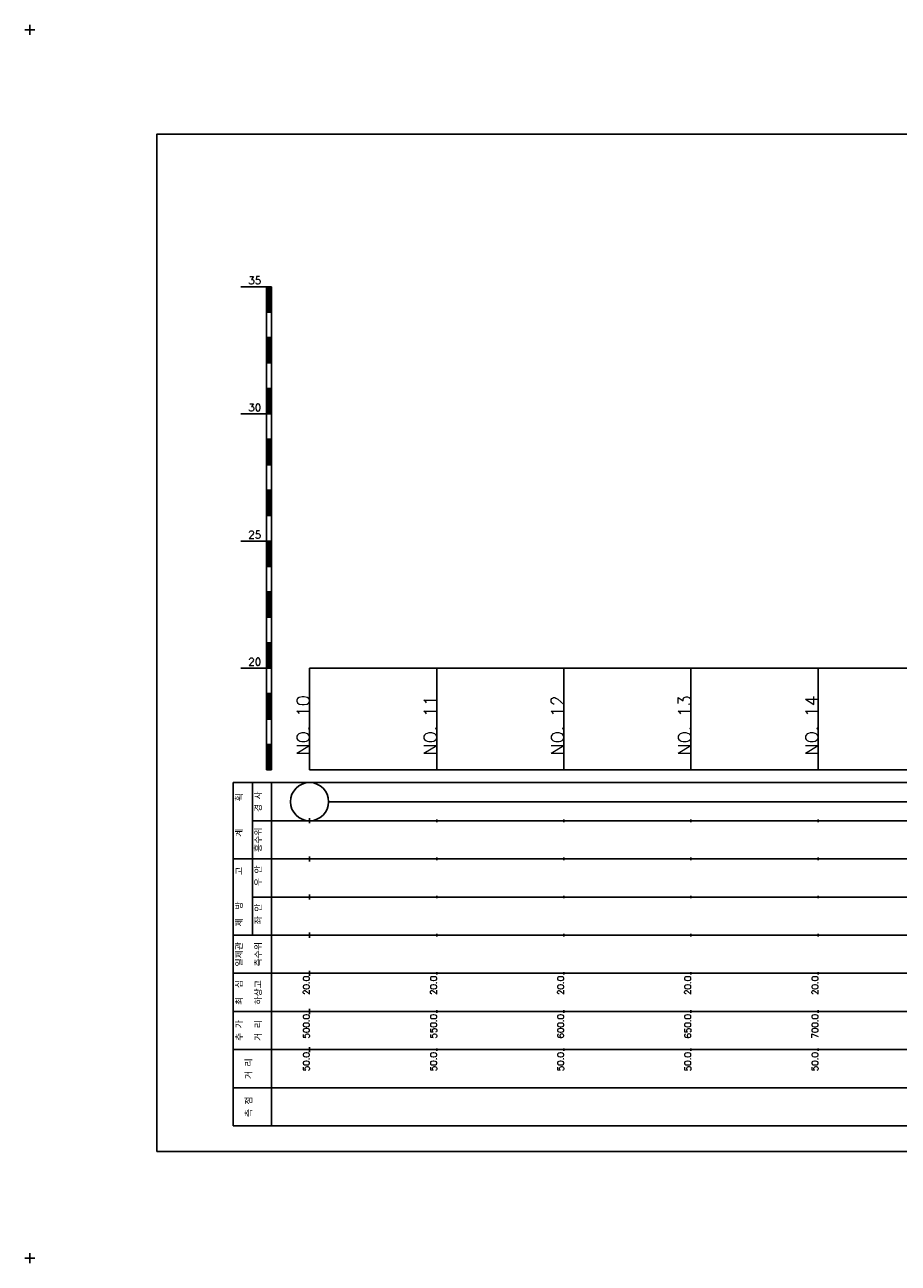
# Model space of a CAD drawing. Extents: x -2 to 685, y -2 to 968.
# Tile 3 of 4: x -2 to 342, y 481 to 968. Entities that reach past the tile are written whole.
import ezdxf
from ezdxf.enums import TextEntityAlignment as Align

# ---------------------------------------------------------------- set-up
doc = ezdxf.new("R2010")
doc.units = 0
doc.header["$LTSCALE"] = 5
for name, color, linetype in [('BOX', 5, 'CONTINUOUS'), ('DT1', 3, 'CONTINUOUS'), ('LT1', 4, 'CONTINUOUS'), ('ST1', 7, 'CONTINUOUS')]:
    doc.layers.add(name, color=color, linetype=linetype)
doc.styles.add('GHS', font='ROMANS.shx', dxfattribs={"bigfont": 'GHS.shx'})

msp = doc.modelspace()

# ---------------------------------------------------------------- linework, layer by layer
at = {"layer": 'BOX'}
msp.add_lwpolyline([(50, 525), (650, 525), (650, 925), (50, 925), (50, 525)], dxfattribs=at)
at = {"layer": 'DT1'}
for p, q in [((110, 704.33), (110, 706.33)), ((160, 704.83), (160, 705.83)), ((210, 704.83), (210, 705.83)), ((260, 704.83), (260, 705.83)), ((310, 704.83), (310, 705.83))]:
    msp.add_line(p, q, dxfattribs=at)
at = {"layer": 'LT1'}
for p, q in [((83, 865), (93, 865)), ((93, 675), (93, 865)), ((93, 865), (95, 865)), ((93.5, 864.8), (93.5, 855.2)), ((94, 864.8), (94, 855.2)), ((94.5, 864.8), (94.5, 855.2)), ((95, 675), (95, 865)), ((93, 855), (95, 855)), ((93, 845), (95, 845)), ((93.5, 844.8), (93.5, 835.2)), ((94, 844.8), (94, 835.2)), ((94.5, 844.8), (94.5, 835.2)), ((93, 835), (95, 835)), ((93, 825), (95, 825)), ((93.5, 824.8), (93.5, 815.2)), ((94, 824.8), (94, 815.2)), ((94.5, 824.8), (94.5, 815.2)), ((83, 815), (93, 815)), ((93, 815), (95, 815)), ((93, 805), (95, 805)), ((93.5, 804.8), (93.5, 795.2)), ((94, 804.8), (94, 795.2)), ((94.5, 804.8), (94.5, 795.2)), ((93, 795), (95, 795)), ((93, 785), (95, 785)), ((93.5, 784.8), (93.5, 775.2)), ((94, 784.8), (94, 775.2)), ((94.5, 784.8), (94.5, 775.2)), ((93, 775), (95, 775)), ((83, 765), (93, 765)), ((93, 765), (95, 765)), ((93.5, 764.8), (93.5, 755.2)), ((94, 764.8), (94, 755.2)), ((94.5, 764.8), (94.5, 755.2)), ((93, 755), (95, 755)), ((93, 745), (95, 745)), ((93.5, 744.8), (93.5, 735.2)), ((94, 744.8), (94, 735.2)), ((94.5, 744.8), (94.5, 735.2)), ((93, 735), (95, 735)), ((93, 725), (95, 725)), ((93.5, 724.8), (93.5, 715.2)), ((94, 724.8), (94, 715.2)), ((94.5, 724.8), (94.5, 715.2)), ((83, 715), (93, 715)), ((93, 715), (95, 715)), ((110, 675), (110, 715)), ((160, 675), (160, 715)), ((210, 675), (210, 715)), ((260, 675), (260, 715)), ((310, 675), (310, 715)), ((93, 705), (95, 705)), ((93.5, 704.8), (93.5, 695.2)), ((94, 704.8), (94, 695.2)), ((94.5, 704.8), (94.5, 695.2)), ((93, 695), (95, 695)), ((93, 685), (95, 685)), ((93.5, 684.8), (93.5, 675.2)), ((94, 684.8), (94, 675.2)), ((94.5, 684.8), (94.5, 675.2)), ((93, 675), (95, 675)), ((110, 675), (610, 675)), ((110, 654), (110, 656)), ((160, 654.5), (160, 655.5)), ((210, 654.5), (210, 655.5)), ((260, 654.5), (260, 655.5)), ((310, 654.5), (310, 655.5)), ((110, 639), (110, 641)), ((160, 639.5), (160, 640.5)), ((210, 639.5), (210, 640.5)), ((260, 639.5), (260, 640.5)), ((310, 639.5), (310, 640.5)), ((110, 624), (110, 626)), ((160, 624.5), (160, 625.5)), ((210, 624.5), (210, 625.5)), ((260, 624.5), (260, 625.5)), ((310, 624.5), (310, 625.5)), ((110, 609), (110, 611)), ((160, 609.5), (160, 610.5)), ((210, 609.5), (210, 610.5)), ((260, 609.5), (260, 610.5)), ((310, 609.5), (310, 610.5)), ((110, 594), (110, 596)), ((160, 594.5), (160, 595.5)), ((210, 594.5), (210, 595.5)), ((260, 594.5), (260, 595.5)), ((310, 594.5), (310, 595.5)), ((110, 579), (110, 581)), ((160, 579.5), (160, 580.5)), ((210, 579.5), (210, 580.5)), ((260, 579.5), (260, 580.5)), ((310, 579.5), (310, 580.5)), ((110, 564), (110, 566)), ((160, 564.5), (160, 565.5)), ((210, 564.5), (210, 565.5)), ((260, 564.5), (260, 565.5)), ((310, 564.5), (310, 565.5))]:
    msp.add_line(p, q, dxfattribs=at)
msp.add_lwpolyline([(110, 715), (160, 715), (210, 715), (260, 715), (310, 715), (360, 715), (410, 715), (460, 715), (510, 715), (560, 715), (610, 715)], dxfattribs=at)
at = {"layer": 'ST1'}
for p, q in [((-2, 966), (2, 966)), ((0, 964), (0, 968)), ((80, 535), (80, 670)), ((80, 670), (623, 670)), ((87.5, 640), (87.5, 670)), ((95, 535), (95, 670)), ((87.5, 655), (623, 655)), ((80, 640), (623, 640)), ((87.5, 610), (87.5, 640)), ((87.5, 625), (623, 625)), ((80, 610), (623, 610)), ((80, 595), (623, 595)), ((80, 580), (623, 580)), ((80, 565), (623, 565)), ((80, 550), (623, 550)), ((80, 535), (623, 535)), ((-2, 483), (2, 483)), ((0, 481), (0, 485))]:
    msp.add_line(p, q, dxfattribs=at)
at = {"layer": 'ST1', "linetype": 'CONTINUOUS'}
msp.add_line((117.5, 662.5), (602.5, 662.5), dxfattribs=at)
msp.add_circle((110, 662.5), 7.5, dxfattribs=at)

# ---------------------------------------------------------------- texts
at = {"layer": 'DT1', "style": 'GHS'}
for s, p in [('35', (91, 866)), ('30', (91, 816)), ('25', (91, 766)), ('20', (91, 716))]:
    msp.add_text(s, height=3, dxfattribs=at).set_placement(p, align=Align.RIGHT)
for s, height, p in [('NO. 10', 5, (110, 704.33)), ('NO. 11', 5, (160, 704.33)), ('NO. 12', 5, (210, 704.33)), ('NO. 13', 5, (260, 704.33)), ('NO. 14', 5, (310, 704.33)), (' 20.0', 2.5, (110, 594)), (' 20.0', 2.5, (160, 594)), (' 20.0', 2.5, (210, 594)), (' 20.0', 2.5, (260, 594)), (' 20.0', 2.5, (310, 594)), ('   500.0', 2.5, (110, 579)), ('   550.0', 2.5, (160, 579)), ('   600.0', 2.5, (210, 579)), ('   650.0', 2.5, (260, 579)), ('   700.0', 2.5, (310, 579)), ('  50.0', 2.5, (110, 564)), ('  50.0', 2.5, (160, 564)), ('  50.0', 2.5, (210, 564)), ('  50.0', 2.5, (260, 564)), ('  50.0', 2.5, (310, 564))]:
    msp.add_text(s, height=height, rotation=90, dxfattribs=at).set_placement(p, align=Align.RIGHT)
at = {"layer": 'DT1', "linetype": 'CONTINUOUS', "style": 'GHS'}
for s, p in [('  획', (83.75, 662.5)), ('경 사', (91.25, 662.5)), ('   계', (83.75, 647.5)), ('홍수위', (91.25, 647.5)), ('   고', (83.75, 632.5)), (' 우 안', (91.25, 632.5)), (' 제  방', (83.75, 617.5)), (' 좌 안', (91.25, 617.5)), ('일제관', (83.75, 602.5)), ('측수위', (91.25, 602.5)), ('최  심', (83.75, 587.5)), ('하상고', (91.25, 587.5)), ('추 가', (83.75, 572.5)), ('거 리', (91.25, 572.5)), ('거 리', (87.5, 557.5)), ('측 점', (87.5, 542.5))]:
    msp.add_text(s, height=2.5, rotation=90, dxfattribs=at).set_placement(p, align=Align.CENTER)

doc.saveas('drawing.dxf')
